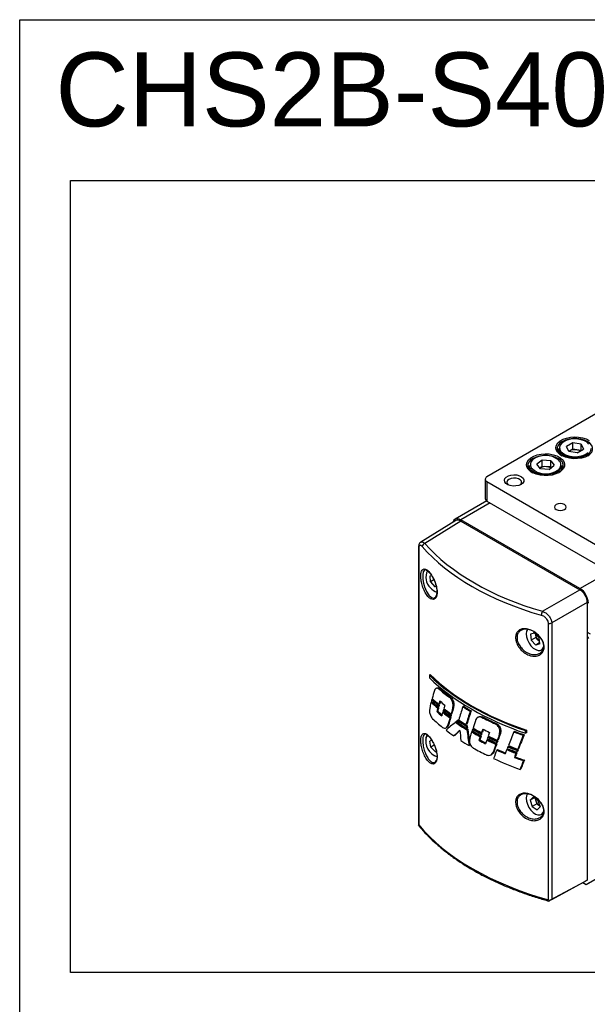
# Model space of a CAD drawing. Header units: inches. Extents: x 0 to 5766, y -2164 to 1330.
# Tile 2 of 210: x 0 to 383, y 665 to 1330. Entities that reach past the tile are written whole.
import ezdxf

# ---------------------------------------------------------------- set-up
doc = ezdxf.new("R2010")
doc.units = ezdxf.units.IN
doc.header["$MEASUREMENT"] = 0
doc.styles.get("Standard").update_dxf_attribs({"font": 'arial.ttf'})

msp = doc.modelspace()

# ---------------------------------------------------------------- linework, layer by layer
at = {"color": 7, "linetype": 'Continuous', "lineweight": 25}
for p, q in [((378.176, 945.645), (697.788, 1130.108)), ((388.924, 1063.514), (315.385, 1021.072)), ((373.252, 1043.956), (369.071, 1041.544)), ((378.962, 1043.073), (373.252, 1043.956)), ((373.252, 1039.71), (373.252, 1043.956)), ((363.782, 1040.171), (363.782, 1037.239)), ((370.601, 1038.248), (369.071, 1041.544)), ((376.312, 1037.365), (370.601, 1038.248)), ((371.162, 1038.504), (370.694, 1038.234)), ((371.162, 1038.504), (370.738, 1038.227)), ((373.252, 1039.71), (371.162, 1038.504)), ((376.107, 1039.268), (373.252, 1039.71)), ((378.87, 1038.841), (376.107, 1039.268)), ((376.312, 1037.365), (380.493, 1039.777)), ((378.962, 1043.073), (380.493, 1039.777)), ((378.962, 1038.894), (378.962, 1043.073)), ((352.623, 1032.362), (349.109, 1029.619)), ((358.498, 1031.977), (352.623, 1032.362)), ((352.623, 1028.116), (352.623, 1032.362)), ((358.498, 1031.977), (360.857, 1028.849)), ((358.498, 1027.731), (358.498, 1031.977)), ((343.983, 1028.744), (343.983, 1025.812)), ((351.468, 1026.49), (349.109, 1029.619)), ((352.623, 1028.116), (351.124, 1026.946)), ((357.342, 1026.105), (351.468, 1026.49)), ((355.561, 1027.923), (352.623, 1028.116)), ((358.498, 1027.731), (355.561, 1027.923)), ((357.342, 1026.105), (360.857, 1028.849)), ((358.498, 1027.731), (358.841, 1027.275)), ((365.983, 1025.812), (365.983, 1028.744)), ((314.213, 1019.439), (314.213, 1006.373)), ((315.385, 1017.807), (394.581, 972.099)), ((315.385, 1017.807), (315.385, 1004.741)), ((315.308, 1004.786), (293.85, 992.402)), ((315.385, 1004.741), (394.581, 959.033)), ((294.289, 991.5), (270.737, 976.941)), ((297.848, 991.19), (273.467, 976.118)), ((297.848, 991.19), (378.177, 944.828)), ((378.176, 945.645), (297.849, 992.006)), ((269.155, 973.198), (269.155, 786.046)), ((269.346, 972.706), (269.346, 785.992)), ((277.072, 954.192), (278.06, 954.343)), ((277.207, 950.26), (277.072, 954.192)), ((279.532, 951.602), (277.207, 950.26)), ((277.207, 950.26), (280.165, 946.762)), ((281.052, 947.274), (280.165, 946.762)), ((281.143, 946.912), (280.165, 946.762)), ((352.929, 930.257), (378.177, 944.828)), ((383.126, 936.256), (359.119, 922.401)), ((383.126, 936.256), (383.126, 748.592)), ((701.968, 930.068), (382.356, 745.606)), ((356.877, 735.473), (356.877, 922.187)), ((359.119, 922.401), (359.119, 735.687)), ((347.473, 915.592), (344.826, 914.769)), ((344.826, 914.769), (345.264, 910.693)), ((348.375, 912.489), (345.264, 910.693)), ((347.473, 915.592), (350.56, 912.338)), ((348.114, 914.916), (348.156, 914.527)), ((348.132, 914.897), (348.156, 914.527)), ((348.156, 914.527), (348.375, 912.489)), ((349.919, 910.862), (348.375, 912.489)), ((350.998, 908.261), (350.56, 912.338)), ((383.126, 916.259), (385.076, 915.133)), ((383.126, 913.226), (383.833, 912.002)), ((348.351, 907.439), (345.264, 910.693)), ((350.927, 908.926), (348.351, 907.439)), ((350.998, 908.261), (348.351, 907.439)), ((350.821, 909.91), (349.919, 910.862)), ((353.163, 904.2), (352.764, 903.924)), ((277.141, 887.515), (276.565, 887.158)), ((276.565, 887.158), (276.565, 885.347)), ((281.364, 878.418), (280.792, 878.071)), ((283.461, 878.223), (282.886, 877.878)), ((290.592, 872.544), (290.022, 872.204)), ((276.959, 865.995), (276.617, 863.479)), ((278.298, 869.264), (277.728, 868.915)), ((278.763, 870.976), (278.187, 870.623)), ((282.778, 865.186), (282.191, 864.851)), ((282.925, 865.973), (282.343, 865.657)), ((283.202, 866.965), (282.615, 866.63)), ((283.486, 867.714), (282.905, 867.399)), ((292.293, 864.788), (292.483, 866.81)), ((292.87, 865.108), (292.293, 864.788)), ((293.06, 867.131), (292.483, 866.81)), ((293.06, 867.131), (292.87, 865.108)), ((299.685, 866.134), (299.126, 865.791)), ((282.137, 862.848), (281.549, 862.513)), ((286.113, 862.391), (285.546, 862.043)), ((286.62, 864.127), (286.053, 863.78)), ((290.991, 858.623), (290.409, 858.291)), ((291.168, 859.469), (290.592, 859.156)), ((291.457, 860.426), (290.875, 860.094)), ((291.719, 861.288), (291.143, 860.976)), ((304.721, 863.07), (304.142, 862.74)), ((309.649, 858.864), (309.025, 858.485)), ((312.344, 859.045), (311.779, 858.707)), ((287.798, 851.591), (288.381, 851.911)), ((289.424, 853.331), (288.845, 853.011)), ((294.582, 855.611), (294.018, 855.269)), ((295.962, 856.813), (295.399, 856.471)), ((301.802, 854.145), (301.229, 853.834)), ((302.038, 852.916), (301.464, 852.583)), ((302.235, 851.662), (301.657, 851.354)), ((321.518, 854.592), (320.949, 854.252)), ((293.673, 846.447), (293.101, 846.134)), ((302.387, 850.559), (301.813, 850.226)), ((304.055, 845.734), (303.604, 843.161)), ((305.615, 849.1), (305.057, 848.758)), ((306.221, 850.898), (305.663, 850.556)), ((311.392, 845.918), (310.812, 845.587)), ((311.612, 846.809), (311.038, 846.498)), ((311.947, 847.771), (311.366, 847.441)), ((312.344, 848.644), (311.77, 848.332)), ((316.445, 845.499), (315.885, 845.156)), ((323.846, 847.186), (324.088, 849.238)), ((324.428, 847.508), (323.846, 847.186)), ((324.671, 849.562), (324.088, 849.238)), ((324.671, 849.562), (324.428, 847.508)), ((333.995, 849.245), (333.427, 848.897)), ((340.485, 846.906), (339.885, 846.564)), ((342.12, 850.013), (341.522, 849.668)), ((341.522, 847.857), (341.522, 849.668)), ((342.12, 848.178), (341.522, 847.857)), ((342.12, 850.013), (342.12, 848.178)), ((278.091, 843.227), (276.856, 842.662)), ((277.543, 838.491), (276.856, 842.662)), ((279.864, 839.831), (277.543, 838.491)), ((280.716, 835.459), (277.543, 838.491)), ((303.94, 839.856), (303.363, 839.548)), ((310.55, 843.466), (309.97, 843.135)), ((315.794, 843.674), (315.234, 843.331)), ((322.028, 840.736), (321.443, 840.403)), ((322.254, 841.608), (321.676, 841.294)), ((322.625, 842.613), (322.04, 842.28)), ((322.957, 843.51), (322.379, 843.196)), ((330.057, 839.023), (329.491, 838.676)), ((281.174, 835.724), (280.716, 835.459)), ((280.716, 835.459), (281.187, 835.675)), ((318.096, 833.298), (318.668, 833.612)), ((320.019, 835.2), (319.44, 834.88)), ((322.526, 836.863), (321.964, 836.519)), ((329.282, 837.19), (328.717, 836.843)), ((334.475, 831.964), (333.88, 831.626)), ((335.56, 834.761), (334.965, 834.422)), ((335.923, 835.521), (335.335, 835.202)), ((336.354, 836.614), (335.758, 836.275)), ((336.749, 837.432), (336.16, 837.112)), ((340.655, 829.747), (340.055, 829.405)), ((338.302, 823.858), (337.712, 823.538)), ((344.584, 802.698), (346.492, 804.762)), ((349.82, 802.516), (346.492, 804.762)), ((347.261, 804.243), (344.584, 802.698)), ((344.584, 802.698), (346.004, 798.388)), ((349.115, 800.184), (346.004, 798.388)), ((346.004, 798.388), (349.331, 796.142)), ((347.926, 803.795), (348.405, 802.339)), ((348.405, 802.339), (349.115, 800.184)), ((349.115, 800.184), (350.779, 799.061)), ((351.239, 798.206), (349.331, 796.142)), ((349.82, 802.516), (351.239, 798.206)), ((350.779, 799.061), (351.005, 798.918)), ((350.779, 799.061), (351.009, 798.905)), ((269.466, 785.406), (269.164, 785.821)), ((381.711, 747.775), (357.704, 734.87)), ((359.119, 735.687), (383.126, 748.592)), ((382.356, 745.606), (380.099, 746.908)), ((383.126, 748.592), (381.711, 747.775)), ((384.681, 746.949), (382.356, 745.606))]:
    msp.add_line(p, q, dxfattribs=at)
at = {"color": 8, "linetype": 'Continuous', "lineweight": 25}
for p, q in [((317.649, 1003.434), (297.849, 992.006)), ((297.849, 991.189), (297.849, 992.006)), ((378.176, 944.829), (378.176, 945.645))]:
    msp.add_line(p, q, dxfattribs=at)
for points in [[(0, 1329.753), (957.969, 1329.753), (957.969, 0), (0, 0)], [(34.39, 1221.221), (916.346, 1221.221), (916.346, 686.309), (34.39, 686.309)]]:
    msp.add_lwpolyline(points, close=True)
at = {"color": 7, "linetype": 'Continuous', "lineweight": 25, "flags": 128}
for points in [[(383.833, 1035.437), (381.676, 1034.436), (379.196, 1033.726), (376.51, 1033.341), (373.743, 1033.297), (371.025, 1033.598), (368.482, 1034.23), (366.234, 1035.162), (364.386, 1036.351), (363.024, 1037.741), (362.211, 1039.268), (361.987, 1040.861), (362.36, 1042.443), (363.315, 1043.943), (364.805, 1045.289), (366.763, 1046.418), (369.095, 1047.279), (371.693, 1047.83), (374.435, 1048.045), (377.194, 1047.916), (379.84, 1047.447), (382.249, 1046.661), (384.31, 1045.594)], [(383.546, 1035.276), (384.943, 1036.323), (386.109, 1037.72), (386.706, 1039.232), (386.706, 1040.783), (386.109, 1042.295), (384.943, 1043.692), (383.267, 1044.904), (381.166, 1045.871), (378.745, 1046.544), (376.125, 1046.889), (373.438, 1046.889), (370.819, 1046.544), (368.398, 1045.871), (366.297, 1044.904), (364.621, 1043.692), (363.455, 1042.295), (362.857, 1040.783), (362.857, 1039.232), (363.455, 1037.72), (364.621, 1036.323), (366.018, 1035.276)], [(384.266, 1043.124), (382.969, 1044.362), (381.196, 1045.385), (379.05, 1046.134), (376.657, 1046.565), (374.154, 1046.652), (371.688, 1046.391), (369.402, 1045.797), (367.428, 1044.905), (365.882, 1043.766), (364.853, 1042.446), (364.401, 1041.023), (364.552, 1039.579), (365.298, 1038.197), (366.595, 1036.959), (368.368, 1035.936), (370.514, 1035.187), (372.907, 1034.757), (375.41, 1034.669), (377.876, 1034.93), (380.162, 1035.524), (382.136, 1036.416)], [(382.56, 1035.681), (380.557, 1034.767), (378.242, 1034.144), (375.741, 1033.846), (373.188, 1033.889), (370.721, 1034.271), (368.473, 1034.97), (366.565, 1035.95), (365.1, 1037.158), (364.157, 1038.527), (363.787, 1039.986), (363.782, 1040.171)], [(382.136, 1036.416), (383.682, 1037.555)], [(364.034, 1024.01), (361.877, 1023.009), (359.397, 1022.299), (356.711, 1021.914), (353.944, 1021.871), (351.226, 1022.172), (348.683, 1022.803), (346.435, 1023.735), (344.587, 1024.924), (343.225, 1026.314), (342.412, 1027.842), (342.188, 1029.434), (342.561, 1031.017), (343.516, 1032.516), (345.006, 1033.862), (346.964, 1034.992), (349.296, 1035.852), (351.894, 1036.403), (354.636, 1036.618), (357.395, 1036.489), (360.041, 1036.02), (362.45, 1035.234), (364.511, 1034.167), (366.125, 1032.869), (367.219, 1031.402), (367.741, 1029.833), (367.666, 1028.236), (366.998, 1026.686), (365.768, 1025.255), (364.034, 1024.01)], [(363.747, 1023.849), (365.144, 1024.896), (366.31, 1026.293), (366.907, 1027.805), (366.907, 1029.356), (366.31, 1030.868), (365.144, 1032.265), (363.468, 1033.478), (361.367, 1034.445), (358.946, 1035.117), (356.327, 1035.463), (353.639, 1035.463), (351.02, 1035.117), (348.599, 1034.445), (346.498, 1033.478), (344.822, 1032.265), (343.656, 1030.868), (343.058, 1029.356), (343.058, 1027.805), (343.656, 1026.293), (344.822, 1024.896), (346.219, 1023.849)], [(363.828, 1024.969), (362.081, 1023.894), (359.952, 1023.08), (357.555, 1022.571), (355.019, 1022.395), (352.481, 1022.561), (350.079, 1023.061), (347.94, 1023.867), (346.181, 1024.936), (344.897, 1026.21), (344.156, 1027.621), (343.983, 1028.744)], [(338.437, 1015.929), (336.854, 1015.255), (334.997, 1014.88), (333.031, 1014.838), (331.13, 1015.132), (329.465, 1015.736), (328.181, 1016.596), (327.395, 1017.637), (327.174, 1018.765), (327.54, 1019.881), (328.459, 1020.885), (329.851, 1021.688), (331.59, 1022.218), (333.523, 1022.429), (335.478, 1022.302), (337.281, 1021.848), (338.772, 1021.108), (339.819, 1020.146), (340.328, 1019.049), (340.255, 1017.915), (339.605, 1016.843), (338.437, 1015.929)], [(337.794, 1015.604), (338.301, 1016.097), (338.751, 1017.065), (338.599, 1018.063), (337.865, 1018.972), (336.638, 1019.68), (335.064, 1020.104), (333.334, 1020.191), (331.657, 1019.932), (330.234, 1019.357), (329.238, 1018.536), (328.789, 1017.568), (328.94, 1016.569), (329.674, 1015.661), (329.745, 1015.604)], [(362.054, 1002.299), (361.187, 1001.55), (360.882, 1000.666), (361.187, 999.783), (362.054, 999.034), (363.352, 998.534), (364.882, 998.358), (366.413, 998.534), (367.711, 999.034), (368.578, 999.783), (368.882, 1000.666), (368.578, 1001.55), (367.711, 1002.299), (366.413, 1002.799), (364.882, 1002.975), (363.352, 1002.799), (362.054, 1002.299)], [(297.849, 992.006), (296.745, 992.517), (295.684, 992.758), (294.706, 992.719), (293.849, 992.401), (293.145, 991.817), (292.622, 990.989), (292.386, 990.324)], [(274.955, 958.005), (274.407, 958.305), (273.215, 958.09), (272.42, 956.929), (272.043, 954.928), (272.112, 952.274), (272.422, 950.196), (273.316, 946.812), (274.643, 943.651), (276.235, 941.171), (277.897, 939.643), (279.444, 939.172), (280.706, 939.753), (281.538, 941.298), (281.831, 943.644), (281.8, 944.531), (281.8, 944.531)], [(281.772, 831.86), (281.692, 831.886), (280.201, 832.593)]]:
    msp.add_lwpolyline(points, dxfattribs=at)
at = {"color": 8, "linetype": 'Continuous', "lineweight": 25, "flags": 128}
for points in [[(342.732, 918.025), (342.132, 916.756), (341.902, 915.018), (342.117, 913.02), (342.761, 910.91), (343.788, 908.845), (345.121, 906.978), (346.66, 905.448), (348.293, 904.368), (349.897, 903.818), (351.354, 903.838), (352.556, 904.428), (353.413, 905.544), (353.777, 906.615)], [(275.241, 846.589), (274.567, 845.678), (274.438, 845.404)], [(342.742, 806.977), (342.152, 805.758), (341.902, 804.034), (342.099, 802.044), (342.726, 799.935), (343.738, 797.866), (345.06, 795.988), (346.593, 794.441), (348.224, 793.34), (349.832, 792.766), (351.297, 792.763), (352.512, 793.329), (353.385, 794.424), (353.772, 795.526)]]:
    msp.add_lwpolyline(points, dxfattribs=at)
at = {"color": 7, "linetype": 'Continuous', "lineweight": 25}
for centre, radius, start, end in [((374.773, 1031.521), 7.861, 80.231067, 117.350771), ((375.172, 1032.625), 6.708, 61.791262, 81.990659), ((380.431, 1040.61), 5.369, 293.365536, 355.300906), ((354.979, 1020.998), 14.433, 52.504557, 127.246063), ((355.167, 1037.138), 14.089, 225.137875, 305.481258), ((354.865, 1020.625), 7.331, 84.558454, 120.606691), ((355.263, 1020.961), 6.969, 61.44719, 87.552628), ((361.136, 1029.009), 4.854, 303.681396, 356.867955), ((316.004, 1019.439), 1.746, 110.77125, 249.228658), ((316.215, 1006.573), 2.011, 185.698992, 245.634577), ((274.159, 973.757), 2.461, 106.341904, 174.864245), ((371.552, 935.289), 12.293, 2.602317, 57.397685), ((356.569, 927.576), 4.52, 143.625882, 179.583668), ((357.719, 925.216), 3.144, 254.463051, 296.434091), ((354.701, 915.417), 6.605, 187.748227, 223.612874), ((353.671, 914.368), 5.136, 223.056274, 235.998336), ((279.804, 843.639), 5.793, 147.217155, 183.374568), ((285.491, 842.731), 11.371, 166.405484, 251.079172), ((353.438, 804.04), 5.313, 184.207783, 198.673316), ((354.604, 804.328), 6.51, 197.793553, 234.014637)]:
    msp.add_arc(centre, radius, start, end, dxfattribs=at)
at = {"color": 8, "linetype": 'Continuous', "lineweight": 25}
for centre, radius, start, end in [((348.624, 1029.27), 4.002, 126.495551, 211.967126), ((361.15, 1029.206), 4.166, 301.799003, 51.128152), ((269.932, 973.217), 0.778, 182.078281, 221.041644), ((283.694, 953.199), 9.553, 152.199496, 227.479602), ((284.289, 951.568), 8.888, 217.495032, 253.503152)]:
    msp.add_arc(centre, radius, start, end, dxfattribs=at)
at = {"color": 7, "linetype": 'Continuous', "lineweight": 25}
for centre, major_axis, ratio, start_param, end_param in [((297.849, 985.472), (-3.5, 6.065), 0.5772769, 5.4982057, 6.3006379), ((434.886, 1024.239), (182.993, 2.784), 0.5870255, 3.6024117, 4.2337105), ((434.861, 1025.857), (180.993, 2.784), 0.5871336, 3.6023096, 4.2336084), ((378.175, 939.112), (-3.499, 6.063), 0.5776287, 3.9274097, 5.4979014), ((434.886, 943.579), (183.793, 2.827), 0.5871336, 3.665379, 4.170539), ((434.886, 936.694), (183.793, -2.73), 0.5669808, 3.6828336, 4.1879936), ((434.886, 943.579), (182.993, 2.815), 0.5871336, 3.6641688, 4.1717492), ((434.886, 940.092), (183.793, 2.827), 0.5871336, 3.7296352, 3.7955396), ((434.886, 940.092), (182.993, 2.815), 0.5871336, 3.7287944, 3.7950015), ((434.886, 1042.946), (162.391, 398.836), 0.2158555, 2.0862289, 2.1014191), ((434.886, 924.481), (183.793, -2.73), 0.5669808, 3.7027153, 3.7472668), ((434.886, 1043.249), (162.391, 398.836), 0.2158555, 2.1089714, 2.117089), ((434.886, 926.467), (183.793, 2.827), 0.5871336, 3.6777084, 3.722869), ((434.886, 1042.186), (162.686, 394.713), 0.2166946, 2.107614, 2.1104207), ((434.886, 922.262), (183.793, -2.73), 0.5669808, 3.6971524, 3.7418091), ((434.886, 928.612), (183.793, 2.827), 0.5871336, 3.6825044, 3.7270027), ((434.886, 926.467), (182.993, 2.815), 0.5871336, 3.6804442, 3.7221134), ((434.886, 928.612), (182.993, 2.815), 0.5871336, 3.6813967, 3.726266), ((434.886, 1005.95), (159.142, 395.427), 0.2325526, 2.0273235, 2.033629), ((434.886, 1005.95), (158.449, 393.706), 0.2325526, 2.0280791, 2.0344131), ((434.886, 1005.47), (159.466, 391.29), 0.2335737, 2.0267218, 2.02937), ((434.886, 1005.205), (159.466, 391.29), 0.2335737, 2.0176098, 2.0239123), ((434.886, 1005.47), (158.772, 389.587), 0.2335737, 2.0274585, 2.0301697), ((434.886, 1005.205), (158.772, 389.587), 0.2335737, 2.0201164, 2.0246874), ((434.886, 927.352), (183.793, -2.73), 0.5669808, 3.7535694, 3.7856794), ((434.886, 1007.312), (162.686, 394.713), 0.2166946, 2.0218937, 2.0282), ((434.886, 924.481), (183.793, -2.73), 0.5669808, 3.7793731, 3.8228433), ((434.886, 970.994), (159.142, 395.427), 0.2325526, 1.9348269, 1.9448038), ((434.886, 970.994), (158.449, 393.706), 0.2325526, 1.935202, 1.9452417), ((434.886, 967.132), (162.391, 398.836), 0.2158555, 1.9143586, 1.9372563), ((434.886, 939.918), (183.793, 2.827), 0.5871336, 3.8723212, 3.9119546), ((434.886, 939.918), (182.993, 2.815), 0.5871336, 3.8720658, 3.9120331), ((434.886, 911.028), (183.793, -2.73), 0.5669808, 3.7045359, 3.7709239), ((434.886, 923.569), (183.793, 2.827), 0.5871336, 3.7165634, 3.748596), ((434.886, 923.569), (182.993, 2.815), 0.5871336, 3.7157793, 3.744192), ((434.886, 1008.06), (162.391, 398.836), 0.2158555, 2.0317717, 2.0380838), ((434.886, 926.467), (183.793, 2.827), 0.5871336, 3.7549081, 3.7989585), ((434.886, 1007.312), (162.686, 394.713), 0.2166946, 2.0304939, 2.0330782), ((434.886, 922.262), (183.793, -2.73), 0.5669808, 3.7744949, 3.8180172), ((434.886, 928.612), (183.793, 2.827), 0.5871336, 3.7596246, 3.8030502), ((434.886, 926.467), (182.993, 2.815), 0.5871336, 3.7541316, 3.7985417), ((434.886, 928.612), (182.993, 2.815), 0.5871336, 3.7588695, 3.8026518), ((434.886, 970.761), (159.142, 395.427), 0.2325526, 1.9512339, 1.9651256), ((434.886, 970.761), (158.449, 393.706), 0.2325526, 1.9516507, 1.9656365), ((434.886, 970.596), (159.466, 391.29), 0.2335737, 1.9506743, 1.9531619), ((434.886, 970.596), (158.772, 389.587), 0.2335737, 1.9510728, 1.9536214), ((434.886, 931.544), (159.142, 395.427), 0.2325526, 1.8382378, 1.8610537), ((434.886, 931.544), (158.449, 393.706), 0.2325526, 1.8381594, 1.8611241), ((434.886, 940.092), (183.793, 2.827), 0.5871336, 3.9694317, 4.0347456), ((434.886, 940.092), (182.993, 2.815), 0.5871336, 3.9696496, 4.0352583), ((434.886, 943.423), (183.571, 132.015), 0.0694622, 2.3941319, 2.4485756), ((434.886, 926.018), (183.793, 2.827), 0.5871336, 3.8301095, 3.893762), ((434.886, 926.018), (182.993, 2.815), 0.5871336, 3.8296883, 3.8937196), ((434.886, 943.54), (183.557, 132.64), 0.0712611, 2.3809773, 2.3871869), ((434.886, 921.813), (183.793, -2.73), 0.5669808, 3.8529726, 3.9099839), ((434.886, 928.163), (183.793, 2.827), 0.5871336, 3.8417275, 3.891005), ((434.886, 928.163), (182.993, 2.815), 0.5871336, 3.8413574, 3.8909493), ((434.886, 924.032), (183.793, -2.73), 0.5669808, 3.8668782, 3.9065933), ((434.886, 918.883), (-118.668, 808.592), 0.1735837, 1.6273869, 1.6289112), ((434.886, 918.883), (-118.151, 805.072), 0.1735837, 1.6273312, 1.6288937), ((434.886, 931.607), (162.391, 398.836), 0.2158555, 1.8454966, 1.8600448), ((434.886, 924.481), (183.793, -2.73), 0.5669808, 3.9440896, 3.9868256), ((434.886, 911.028), (183.793, -2.73), 0.5669808, 3.7931204, 3.839755), ((434.886, 927.735), (183.132, 135.014), 0.1159307, 2.333519, 2.3665904), ((434.886, 927.735), (182.335, 134.426), 0.1159307, 2.3383038, 2.3669724), ((434.886, 841.029), (-124.75, 1061.199), 0.1271964, 1.5475773, 1.5540244), ((434.886, 918.226), (-119.177, 882.27), 0.1585976, 1.6265087, 1.6386512), ((434.886, 918.226), (-118.658, 878.43), 0.1585976, 1.6264662, 1.6358945), ((434.886, 931.91), (162.391, 398.836), 0.2158555, 1.8676664, 1.8753942), ((434.886, 926.467), (183.793, 2.827), 0.5871336, 3.9190135, 3.9623231), ((434.886, 931.842), (162.686, 394.713), 0.2166946, 1.8664595, 1.8688592), ((434.886, 922.262), (183.793, -2.73), 0.5669808, 3.9387138, 3.9814442), ((434.886, 926.467), (182.993, 2.815), 0.5871336, 3.9189625, 3.9626222), ((434.886, 928.612), (183.793, 2.827), 0.5871336, 3.923659, 3.9664068), ((434.886, 928.612), (182.993, 2.815), 0.5871336, 3.9236284, 3.9667241), ((434.886, 894.611), (159.142, 395.427), 0.2325526, 1.7878694, 1.7940926), ((434.886, 894.611), (158.449, 393.706), 0.2325526, 1.7875703, 1.7938209), ((434.886, 895.125), (159.466, 391.29), 0.2335737, 1.7873177, 1.789735), ((434.886, 895.125), (158.772, 389.587), 0.2335737, 1.7870004, 1.789478), ((434.886, 894.86), (159.466, 391.29), 0.2335737, 1.7781303, 1.7843536), ((434.886, 894.86), (158.772, 389.587), 0.2335737, 1.7791441, 1.784073), ((434.886, 927.352), (183.793, -2.73), 0.5669808, 3.9930489, 4.025166), ((434.886, 896.968), (162.686, 394.713), 0.2166946, 1.790992, 1.7934322), ((434.886, 928.612), (183.793, 2.827), 0.5871336, 3.9991265, 4.0422851), ((434.886, 896.968), (162.686, 394.713), 0.2166946, 1.7824071, 1.7886272), ((434.886, 924.481), (183.793, -2.73), 0.5669808, 4.0189458, 4.0620758), ((434.886, 928.612), (182.993, 2.815), 0.5871336, 3.9994263, 4.0429384), ((434.886, 859.655), (159.142, 395.427), 0.2325526, 1.6955171, 1.7055712), ((434.886, 859.655), (158.449, 393.706), 0.2325526, 1.6948397, 1.7049579), ((434.886, 852.754), (162.391, 398.836), 0.2158555, 1.668093, 1.6914462), ((434.886, 939.918), (183.793, 2.827), 0.5871336, 4.1185869, 4.160163), ((434.886, 939.918), (182.993, 2.815), 0.5871336, 4.1194182, 4.161355), ((434.886, 817.166), (159.142, 395.427), 0.2325526, 1.5900294, 1.6138733), ((434.886, 817.166), (158.449, 393.706), 0.2325526, 1.5888375, 1.6128446), ((434.886, 911.028), (183.793, -2.73), 0.5669808, 3.8792736, 3.9233592), ((434.886, 918.226), (-118.658, 878.43), 0.1585976, 1.6362417, 1.6386904), ((434.886, 911.028), (183.793, -2.73), 0.5669808, 3.9452273, 4.0103584), ((434.886, 923.569), (183.793, 2.827), 0.5871336, 3.9560998, 3.9882481), ((434.886, 923.569), (182.993, 2.815), 0.5871336, 3.9563716, 3.985792), ((434.886, 896.721), (162.391, 398.836), 0.2158555, 1.7922089, 1.7984317), ((434.886, 926.467), (183.793, 2.827), 0.5871336, 3.9944709, 4.0381671), ((434.886, 922.262), (183.793, -2.73), 0.5669808, 4.0141409, 4.0572296), ((434.886, 926.467), (182.993, 2.815), 0.5871336, 3.9947502, 4.0388017), ((434.886, 859.422), (159.142, 395.427), 0.2325526, 1.7120253, 1.7259523), ((434.886, 859.422), (158.449, 393.706), 0.2325526, 1.7113907, 1.7254125), ((434.886, 860.251), (159.466, 391.29), 0.2335737, 1.7114394, 1.7139496), ((434.886, 860.251), (158.772, 389.587), 0.2335737, 1.7107861, 1.713358), ((434.886, 853.56), (162.686, 394.713), 0.2166946, 1.697441, 1.7000415), ((434.886, 928.163), (183.793, 2.827), 0.5871336, 4.0926775, 4.1337194), ((434.886, 924.032), (183.793, -2.73), 0.5669808, 4.1126883, 4.1537738), ((434.886, 928.163), (182.993, 2.815), 0.5871336, 4.0933922, 4.1347883), ((434.886, 871.497), (162.66, 395.068), 0.2166228, 1.7480524, 1.7623493), ((434.886, 922.817), (183.793, 2.827), 0.5871336, 4.0417668, 4.0805884), ((434.886, 922.817), (182.993, 2.815), 0.5871336, 4.0422546, 4.0787079), ((434.886, 853.131), (162.391, 398.836), 0.2158555, 1.69915, 1.7060914), ((434.886, 926.018), (183.793, 2.827), 0.5871336, 4.0875298, 4.1285881), ((434.886, 921.813), (183.793, -2.73), 0.5669808, 4.1075316, 4.1484415), ((434.886, 926.018), (182.993, 2.815), 0.5871336, 4.0882212, 4.1296329), ((434.886, 817.543), (159.142, 395.427), 0.2325526, 1.6216044, 1.6286501), ((434.886, 922.817), (183.793, 2.827), 0.5871336, 4.1215423, 4.1612433), ((434.886, 817.543), (158.449, 393.706), 0.2325526, 1.6205595, 1.6276378), ((434.886, 922.817), (182.993, 2.815), 0.5871336, 4.1225546, 4.1624406), ((434.886, 818.32), (159.466, 391.29), 0.2335737, 1.6200051, 1.6227376), ((434.886, 818.32), (158.772, 389.587), 0.2335737, 1.6189363, 1.6217337), ((434.886, 911.028), (183.793, -2.73), 0.5669808, 4.0449245, 4.1637535), ((434.886, 800.558), (159.438, 391.647), 0.2334861, 1.5921737, 1.6071182), ((434.886, 800.558), (158.744, 389.942), 0.2334861, 1.5909764, 1.6060434), ((434.886, 828.586), (182.994, -2.689), 0.5670928, 3.5902997, 4.2803498), ((357.73, 734.884), (2, 1.115), 0.015481, 0.7942242, 1.6586522)]:
    msp.add_ellipse(centre, major_axis=major_axis, ratio=ratio, start_param=start_param, end_param=end_param, dxfattribs=at)
for points, knots in [([(270.756, 976.877), (270.607, 976.801), (270.134, 976.559), (269.644, 975.787), (269.267, 974.734), (269.134, 973.852), (269.163, 973.263), (269.167, 973.188)], [0, 0, 0, 0, 0.1145209, 0.363166, 0.6259354, 0.9521419, 1, 1, 1, 1]), ([(271.708, 973.977), (271.479, 974.209), (270.987, 974.707), (270.316, 974.926), (269.774, 974.658), (269.415, 973.929), (269.369, 973.113), (269.346, 972.706)], [0, 0, 0, 0, 0.1878626, 0.4033858, 0.6061418, 0.8032087, 1, 1, 1, 1]), ([(274.445, 958.084), (274.512, 958.064), (274.83, 957.966), (275.639, 957.365), (276.741, 956.241), (277.89, 954.696), (278.992, 952.837), (279.97, 950.749), (280.787, 948.527), (281.124, 947.057), (281.293, 946.316)], [0, 0, 0, 0, 0.0364669, 0.1723039, 0.308672, 0.4465758, 0.5852078, 0.7235447, 0.8607802, 1, 1, 1, 1]), ([(277.36, 938.7), (276.734, 939.172), (275.467, 940.128), (273.653, 942.884), (272.147, 946.29), (271.236, 949.579), (270.754, 952.624), (270.719, 955.177), (270.911, 956.895), (271.218, 957.322), (271.226, 957.334)], [0, 0, 0, 0, 0.15229626, 0.30857522, 0.46629561, 0.62072658, 0.71787539, 0.85694537, 0.99603218, 1, 1, 1, 1]), ([(281.293, 946.316), (281.364, 945.951), (281.47, 945.403), (281.497, 944.907), (281.506, 944.741)], [0, 0, 0, 0, 0.6650467, 1, 1, 1, 1]), ([(356.877, 922.187), (356.864, 922.413), (356.824, 923.109), (356.334, 924.374), (355.24, 925.792), (353.737, 926.979), (352.612, 927.399), (352.049, 927.609)], [0, 0, 0, 0, 0.1007107, 0.3108355, 0.5354294, 0.7675569, 1, 1, 1, 1]), ([(352.929, 930.257), (353.651, 929.93), (355.098, 929.276), (357.025, 927.521), (358.421, 925.475), (359.045, 923.689), (359.101, 922.717), (359.119, 922.401)], [0, 0, 0, 0, 0.2284617, 0.4583697, 0.6838029, 0.8972757, 1, 1, 1, 1]), ([(353.934, 907.001), (353.958, 906.626), (354.045, 905.307), (353.513, 903.228), (351.909, 901.222), (349.463, 900.018), (346.389, 899.803), (343.017, 900.707), (339.79, 902.681), (337.137, 905.453), (335.562, 908.261), (334.728, 911.031), (334.62, 913.653), (335.503, 916.114), (337.303, 917.817), (339.858, 918.597), (342.946, 918.37), (346.273, 917.13), (349.463, 914.964), (352.052, 912.109), (353.529, 909.303), (353.824, 907.624), (353.934, 907.001)], [0, 0, 0, 0, 0.0198417, 0.0699516, 0.1202235, 0.1724254, 0.2271948, 0.2837562, 0.3404485, 0.3958704, 0.4496018, 0.4830744, 0.5346387, 0.586219, 0.638007, 0.6905788, 0.7444354, 0.7998434, 0.856453, 0.9129947, 0.9676966, 1, 1, 1, 1]), ([(346.496, 916.807), (346.489, 916.812), (345.519, 917.454), (343.387, 918.005), (340.523, 918.257), (338.126, 917.493), (336.445, 915.906), (335.619, 913.62), (335.721, 911.195), (336.5, 908.64), (337.972, 906.056), (340.454, 903.517), (343.476, 901.724), (346.636, 900.926), (349.515, 901.161), (351.819, 902.302), (353.298, 904.182), (353.789, 905.797), (353.752, 906.686), (353.752, 906.708)], [0, 0, 0, 0, 0.0005225, 0.0714655, 0.1403694, 0.2075929, 0.2738069, 0.3397641, 0.4057062, 0.4485082, 0.5172072, 0.5880744, 0.6606067, 0.7330285, 0.8031842, 0.8700267, 0.9343359, 0.9983806, 1, 1, 1, 1]), ([(346.717, 916.381), (346.913, 916.28), (347.78, 915.834), (348.655, 915.215), (349.222, 914.638), (349.237, 914.623)], [0, 0, 0, 0, 0.2209942, 0.9798663, 1, 1, 1, 1]), ([(349.237, 914.623), (349.793, 914.096), (350.913, 913.034), (352.179, 911.221), (352.839, 909.859), (353.079, 909.152), (353.118, 909.039)], [0, 0, 0, 0, 0.3211192, 0.6467292, 0.9435795, 1, 1, 1, 1]), ([(353.118, 909.039), (353.212, 908.723), (353.48, 907.817), (353.505, 906.96), (353.521, 906.403)], [0, 0, 0, 0, 0.34905633, 1, 1, 1, 1]), ([(282.886, 877.878), (282.455, 878.064), (281.587, 878.438), (280.53, 878.084), (280.133, 877.263), (279.936, 876.854)], [0, 0, 0, 0, 0.3317464, 0.6676493, 1, 1, 1, 1]), ([(281.402, 878.348), (281.622, 878.478), (282.185, 878.812), (282.978, 878.446), (283.461, 878.223)], [0, 0, 0, 0, 0.3894858, 1, 1, 1, 1]), ([(292.483, 866.81), (292.492, 867.144), (292.509, 867.831), (292.201, 869.056), (291.663, 870.281), (290.939, 871.366), (290.359, 871.951), (290.054, 872.18), (290.022, 872.204)], [0, 0, 0, 0, 0.18526158, 0.3822111, 0.57940028, 0.77741263, 0.97661902, 1, 1, 1, 1]), ([(290.592, 872.544), (290.868, 872.306), (291.422, 871.829), (292.171, 870.731), (292.737, 869.504), (293.082, 868.225), (293.068, 867.498), (293.06, 867.131)], [0, 0, 0, 0, 0.19990579, 0.40029648, 0.59980056, 0.79805673, 1, 1, 1, 1]), ([(276.617, 863.479), (276.598, 863.173), (276.559, 862.53), (276.761, 861.319), (277.161, 860.044), (277.738, 858.846), (278.262, 858.103), (278.566, 857.788), (278.628, 857.724)], [0, 0, 0, 0, 0.173011, 0.3621901, 0.552532, 0.7476698, 0.9485924, 1, 1, 1, 1]), ([(311.779, 858.707), (311.228, 858.813), (310.121, 859.027), (308.75, 858.491), (308.235, 857.607), (307.973, 857.158)], [0, 0, 0, 0, 0.3275574, 0.6584794, 1, 1, 1, 1]), ([(309.686, 858.796), (309.985, 858.97), (310.717, 859.397), (311.739, 859.176), (312.344, 859.045)], [0, 0, 0, 0, 0.4086835, 1, 1, 1, 1]), ([(285.392, 851.898), (285.848, 851.676), (286.764, 851.229), (287.932, 851.525), (288.576, 852.268), (288.796, 852.877), (288.845, 853.011)], [0, 0, 0, 0, 0.3039419, 0.61028727, 0.91385651, 1, 1, 1, 1]), ([(289.424, 853.331), (289.246, 852.881), (288.991, 852.233), (288.489, 852.051), (288.336, 851.995)], [0, 0, 0, 0, 0.69556718, 1, 1, 1, 1]), ([(324.088, 849.238), (324.099, 849.572), (324.122, 850.259), (323.735, 851.432), (323.057, 852.57), (322.14, 853.544), (321.394, 854.046), (320.997, 854.23), (320.949, 854.252)], [0, 0, 0, 0, 0.18405498, 0.37956228, 0.57565501, 0.77340799, 0.97276015, 1, 1, 1, 1]), ([(321.518, 854.592), (321.872, 854.399), (322.579, 854.011), (323.534, 853.033), (324.256, 851.894), (324.697, 850.664), (324.68, 849.932), (324.671, 849.562)], [0, 0, 0, 0, 0.1996412, 0.3997446, 0.5994172, 0.7975708, 1, 1, 1, 1]), ([(277.36, 827.636), (276.734, 828.108), (275.467, 829.065), (273.653, 831.821), (272.147, 835.226), (271.236, 838.516), (270.754, 841.561), (270.719, 844.113), (270.911, 845.832), (271.218, 846.259), (271.226, 846.271)], [0, 0, 0, 0, 0.15229629, 0.30857528, 0.46629554, 0.62072678, 0.7178759, 0.8569453, 0.99603243, 1, 1, 1, 1]), ([(274.955, 846.942), (274.768, 847.057), (274.085, 847.478), (273.178, 847.163), (272.351, 846.029), (271.967, 843.976), (272.031, 841.54), (272.45, 838.73), (273.256, 835.672), (274.591, 832.485), (276.2, 829.974), (277.895, 828.412), (279.469, 827.941), (280.782, 828.47), (281.266, 829.612), (281.501, 830.167)], [0, 0, 0, 0, 0.0311291, 0.1142031, 0.1937191, 0.2722816, 0.3508077, 0.4056888, 0.4930092, 0.5822676, 0.6707144, 0.7568528, 0.8405737, 0.9225246, 1, 1, 1, 1]), ([(274.445, 847.021), (274.512, 847), (274.83, 846.902), (275.639, 846.302), (276.741, 845.178), (277.89, 843.633), (278.992, 841.773), (279.97, 839.686), (280.787, 837.463), (281.124, 835.993), (281.293, 835.253)], [0, 0, 0, 0, 0.0364669, 0.1723039, 0.3086721, 0.4465759, 0.5852078, 0.7235447, 0.8607803, 1, 1, 1, 1]), ([(303.604, 843.161), (303.579, 842.851), (303.527, 842.199), (303.807, 841.018), (304.359, 839.814), (305.14, 838.746), (305.798, 838.162), (306.156, 837.935), (306.201, 837.906)], [0, 0, 0, 0, 0.17899381, 0.37699353, 0.57500499, 0.77305037, 0.97111236, 1, 1, 1, 1]), ([(281.293, 835.253), (281.364, 834.888), (281.47, 834.34), (281.497, 833.844), (281.506, 833.678)], [0, 0, 0, 0, 0.66505084, 1, 1, 1, 1]), ([(315.016, 833.225), (315.6, 833.077), (316.772, 832.779), (318.259, 833.25), (319.089, 834.084), (319.374, 834.73), (319.44, 834.88)], [0, 0, 0, 0, 0.30151083, 0.60503981, 0.90830908, 1, 1, 1, 1]), ([(320.019, 835.2), (319.792, 834.722), (319.466, 834.037), (318.82, 833.776), (318.624, 833.697)], [0, 0, 0, 0, 0.6967804, 1, 1, 1, 1]), ([(353.934, 795.937), (353.958, 795.563), (354.045, 794.244), (353.513, 792.165), (351.909, 790.159), (349.463, 788.955), (346.389, 788.74), (343.017, 789.644), (339.79, 791.618), (337.137, 794.39), (335.562, 797.198), (334.728, 799.968), (334.62, 802.59), (335.503, 805.051), (337.303, 806.754), (339.858, 807.533), (342.946, 807.307), (346.273, 806.066), (349.463, 803.9), (352.052, 801.046), (353.529, 798.24), (353.824, 796.561), (353.934, 795.937)], [0, 0, 0, 0, 0.0198417, 0.0699517, 0.1202236, 0.1724255, 0.2271948, 0.2837563, 0.3404485, 0.3958706, 0.4496019, 0.4830744, 0.5346388, 0.586219, 0.6380072, 0.6905789, 0.7444354, 0.7998435, 0.8564531, 0.9129948, 0.9676967, 1, 1, 1, 1]), ([(346.496, 805.744), (346.489, 805.749), (345.519, 806.39), (343.387, 806.942), (340.523, 807.193), (338.126, 806.43), (336.445, 804.843), (335.619, 802.557), (335.721, 800.132), (336.5, 797.577), (337.972, 794.993), (340.454, 792.453), (343.476, 790.661), (346.636, 789.863), (349.515, 790.098), (351.819, 791.238), (353.298, 793.119), (353.789, 794.733), (353.752, 795.622), (353.752, 795.644)], [0, 0, 0, 0, 0.0005225, 0.0714654, 0.1403693, 0.2075929, 0.2738069, 0.3397641, 0.4057063, 0.4485082, 0.5172071, 0.5880744, 0.6606067, 0.7330285, 0.8031843, 0.8700267, 0.934336, 0.9983808, 1, 1, 1, 1]), ([(346.717, 805.318), (346.913, 805.217), (347.78, 804.771), (348.655, 804.151), (349.222, 803.575), (349.237, 803.56)], [0, 0, 0, 0, 0.2209949, 0.9798678, 1, 1, 1, 1]), ([(349.237, 803.56), (349.793, 803.033), (350.913, 801.97), (352.179, 800.158), (352.839, 798.796), (353.079, 798.089), (353.118, 797.976)], [0, 0, 0, 0, 0.3211199, 0.6467292, 0.9435795, 1, 1, 1, 1]), ([(353.118, 797.976), (353.212, 797.66), (353.48, 796.754), (353.505, 795.897), (353.521, 795.339)], [0, 0, 0, 0, 0.3490601, 1, 1, 1, 1]), ([(269.346, 785.992), (269.344, 785.99), (269.248, 785.924), (269.205, 785.872), (269.164, 785.821)], [0, 0, 0, 0, 0.0187137, 1, 1, 1, 1]), ([(269.466, 785.405), (270.059, 784.688), (272.07, 782.256), (275.85, 778.212), (280.96, 773.335), (286.527, 768.623), (292.522, 764.086), (298.93, 759.739), (305.731, 755.593), (312.905, 751.66), (320.431, 747.952), (328.287, 744.478), (336.449, 741.248), (344.899, 738.277), (351.845, 736.091), (355.995, 734.934), (357.177, 734.605)], [0, 0, 0, 0, 0.0326359, 0.1105558, 0.1885206, 0.2665331, 0.3445764, 0.4226367, 0.5007039, 0.5787684, 0.6568258, 0.7348736, 0.8129101, 0.890935, 0.9689484, 1, 1, 1, 1]), ([(356.877, 735.473), (356.881, 735.468), (357.086, 735.228), (357.314, 735.021), (357.537, 734.817)], [0, 0, 0, 0, 0.0187109, 1, 1, 1, 1]), ([(357.537, 734.817), (357.536, 734.816), (357.413, 734.745), (357.233, 734.639), (357.146, 734.582), (357.226, 734.618), (357.425, 734.721), (357.619, 734.824), (357.704, 734.87)], [0, 0, 0, 0, 0.0028302, 0.2844306, 0.5027727, 0.6807694, 0.859283, 1, 1, 1, 1])]:
    msp.add_open_spline(points, degree=3, knots=knots, dxfattribs=at)
at = {"color": 8, "linetype": 'Continuous', "lineweight": 25}
for points, knots in [([(270.766, 976.859), (270.927, 976.97), (271.371, 977.276), (272.327, 977.026), (273.105, 976.406), (273.467, 976.118)], [0, 0, 0, 0, 0.2345164, 0.6445579, 1, 1, 1, 1]), ([(271.226, 957.334), (271.491, 957.814), (272.039, 958.808), (273.425, 958.993), (275.153, 958.116), (277.092, 956.094), (278.973, 953.171), (280.507, 949.737), (281.428, 946.551), (281.625, 944.75), (281.703, 944.029)], [0, 0, 0, 0, 0.118669, 0.2461369, 0.3796384, 0.5165616, 0.6527877, 0.7854598, 0.914145, 1, 1, 1, 1]), ([(281.703, 944.029), (281.719, 943.706), (281.782, 942.387), (281.51, 940.383), (280.564, 938.682), (279.125, 937.97), (277.952, 938.455), (277.36, 938.7)], [0, 0, 0, 0, 0.074215, 0.3030486, 0.532017, 0.7635533, 1, 1, 1, 1]), ([(271.226, 846.271), (271.491, 846.751), (272.039, 847.745), (273.425, 847.93), (275.153, 847.053), (277.092, 845.031), (278.973, 842.107), (280.507, 838.674), (281.428, 835.488), (281.625, 833.686), (281.703, 832.965)], [0, 0, 0, 0, 0.118669, 0.2461369, 0.3796384, 0.5165616, 0.6527877, 0.78546, 0.9141448, 1, 1, 1, 1]), ([(281.703, 832.965), (281.719, 832.642), (281.782, 831.323), (281.51, 829.32), (280.564, 827.619), (279.125, 826.906), (277.952, 827.391), (277.36, 827.636)], [0, 0, 0, 0, 0.07421542, 0.30304852, 0.53201734, 0.76355358, 1, 1, 1, 1])]:
    msp.add_open_spline(points, degree=3, knots=knots, dxfattribs=at)

# ---------------------------------------------------------------- texts
at = {"color": 6}
msp.add_text('CHS2B-S40', height=50, dxfattribs=at).set_placement((24.082, 1257.67))

doc.saveas('drawing.dxf')
